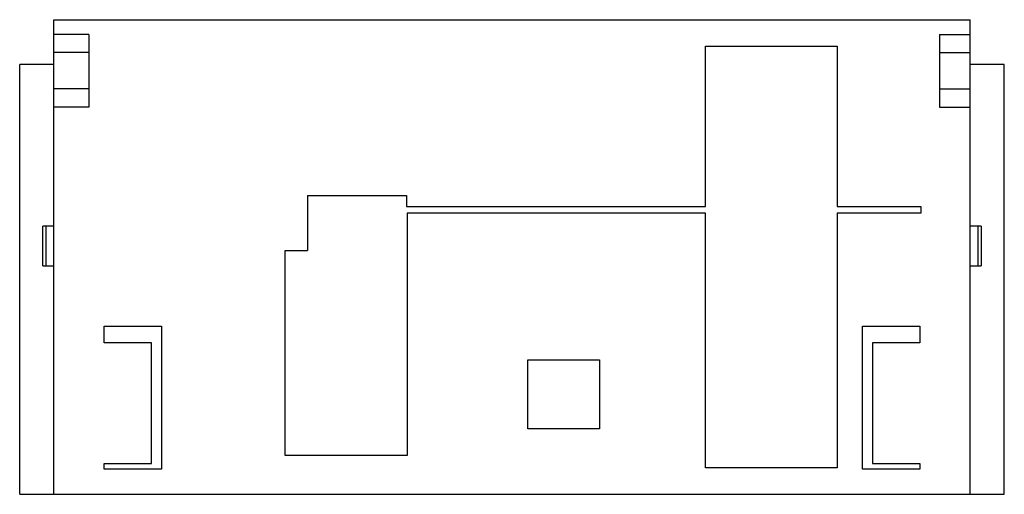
# Model space of a CAD drawing. Header units: millimetres. Extents: x 6.2 to 51, y 28.9 to 50.5.
import ezdxf

# ---------------------------------------------------------------- set-up
doc = ezdxf.new("R2010")
doc.units = ezdxf.units.MM
doc.header["$LTSCALE"] = 5.198
doc.layers.get('0').update_dxf_attribs({"linetype": 'CONTINUOUS'})

msp = doc.modelspace()

# ---------------------------------------------------------------- linework, layer by layer
at = {"color": 7, "linetype": 'Continuous'}
for p, q in [((7.732, 28.925), (7.732, 50.525)), ((7.732, 50.525), (49.432, 50.525)), ((49.432, 28.925), (49.432, 50.525)), ((9.332, 49.853), (7.732, 49.853)), ((9.332, 49.853), (9.332, 46.546)), ((48.032, 49.853), (49.432, 49.853)), ((48.032, 49.853), (48.032, 46.546)), ((37.382, 42.025), (37.382, 49.325)), ((37.382, 49.325), (43.382, 49.325)), ((43.382, 49.325), (43.382, 42.025)), ((9.332, 49.025), (7.732, 49.025)), ((48.032, 49.025), (49.432, 49.025)), ((6.182, 28.925), (6.182, 48.492)), ((7.732, 48.492), (6.182, 48.492)), ((50.982, 48.492), (49.432, 48.492)), ((50.982, 28.925), (50.982, 48.492)), ((9.332, 47.375), (7.732, 47.375)), ((48.032, 47.375), (49.432, 47.375)), ((9.332, 46.546), (7.732, 46.546)), ((48.032, 46.546), (49.432, 46.546)), ((19.282, 42.525), (19.282, 40.025)), ((19.282, 42.525), (23.782, 42.525)), ((23.782, 42.525), (23.782, 42.025)), ((23.782, 42.025), (37.382, 42.025)), ((23.808, 41.725), (23.808, 30.698)), ((37.382, 41.725), (23.808, 41.725)), ((37.382, 30.125), (37.382, 41.725)), ((43.382, 42.025), (47.182, 42.025)), ((47.183, 41.725), (43.382, 41.725)), ((43.382, 41.725), (43.382, 30.125)), ((47.182, 42.025), (47.183, 41.725)), ((7.232, 39.325), (7.232, 41.125)), ((7.732, 41.125), (7.232, 41.125)), ((7.378, 41.125), (7.378, 39.325)), ((49.932, 41.125), (49.432, 41.125)), ((49.786, 39.325), (49.786, 41.125)), ((49.932, 41.125), (49.932, 39.325)), ((18.256, 30.698), (18.256, 40.025)), ((18.256, 40.025), (19.282, 40.025)), ((7.232, 39.325), (7.732, 39.325)), ((49.432, 39.325), (49.932, 39.325)), ((10.025, 35.825), (10.025, 36.581)), ((10.025, 36.581), (12.639, 36.581)), ((12.639, 36.581), (12.639, 30.068)), ((44.525, 36.581), (47.139, 36.581)), ((44.525, 30.068), (44.525, 36.581)), ((47.139, 36.581), (47.139, 35.825)), ((12.182, 35.825), (10.025, 35.825)), ((12.182, 30.325), (12.182, 35.825)), ((47.139, 35.825), (44.982, 35.825)), ((44.982, 35.825), (44.982, 30.325)), ((29.306, 35.051), (32.558, 35.051)), ((29.306, 31.898), (29.306, 35.051)), ((32.558, 35.051), (32.558, 31.898)), ((32.558, 31.898), (29.306, 31.898)), ((23.808, 30.698), (18.256, 30.698)), ((10.025, 30.068), (10.025, 30.325)), ((10.025, 30.325), (12.182, 30.325)), ((12.639, 30.068), (10.025, 30.068)), ((43.382, 30.125), (37.382, 30.125)), ((47.139, 30.068), (44.525, 30.068)), ((44.982, 30.325), (47.139, 30.325)), ((47.139, 30.325), (47.139, 30.068)), ((6.182, 28.925), (50.982, 28.925))]:
    msp.add_line(p, q, dxfattribs=at)

doc.saveas('drawing.dxf')
